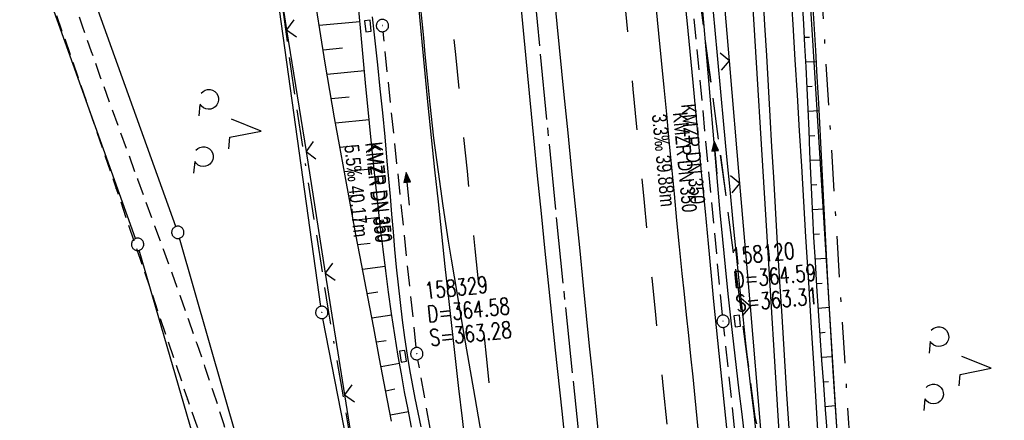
# Model space of a CAD drawing. Extents: x 510806 to 511233, y 466129 to 467087.
# Tile 28 of 35: x 510958 to 511077, y 466822 to 466871. Entities that reach past the tile are written whole.
import ezdxf

# ---------------------------------------------------------------- set-up
doc = ezdxf.new("R2010")
doc.units = 0
doc.header["$LTSCALE"] = 10
doc.header["$MEASUREMENT"] = 0
for name, pattern in [('ACAD_ISO16W100', [73, 15, -6.5, 15, -6.5, 15, -7, 1, -7]), ('ACHSE', [5.5, 4, -0.5, 0.5, -0.5]), ('LT00', [0]), ('LT02', [0.4, 0.2, -0.2]), ('LT05', [0.7, 0.5, -0.2]), ('LT08', [0.42, 0.2, -0.1, 0.02, -0.1]), ('LT11', [0.3, 0.2, -0.1]), ('STRICHLINIE2', [0.375, 0.25, -0.125])]:
    doc.linetypes.add(name, pattern=pattern)
doc.layers.get('0').update_dxf_attribs({"linetype": 'LT00'})
for name, color, linetype in [('--EK_FBR', 1, 'LT00'), ('--EK_Halt-Pfeil', 4, 'LT00'), ('--EK_Haltung', 7, 'STRICHLINIE2'), ('--EK_Haltung-Text', 140, 'LT00'), ('--EK_Schacht-Text', 5, 'LT00'), ('--EL_DFK_AB_L', 21, 'LT00'), ('--EL_DFK_AB_P', 7, 'LT00'), ('--EL_Halt-Pfeil', 4, 'LT00'), ('--EL_Haltung', 182, 'STRICHLINIE2'), ('--EL_Haltung-Text', 182, 'LT00'), ('-AX-093', 35, 'ACHSE'), ('BAB-KABEL', 220, 'ACAD_ISO16W100'), ('DFK_AB_L', 21, 'LT00'), ('DFK_AB_P', 7, 'LT00'), ('DFK_GZPKT', 250, 'LT00'), ('DFK_KATASTER', 250, 'LT00'), ('DFK_NUTZUNG', 250, 'LT00'), ('FFH', 61, 'LT05'), ('GEMEINDEGRENZE', 3, 'LT08'), ('NSG', 61, 'LT05'), ('V101_AFBR_BAB', 250, 'LT00'), ('V101_BOESCH', 250, 'LT00'), ('V101_BOSCHUNG', 250, 'LT00'), ('V101_FELDWEG', 250, 'LT11'), ('V101_GRABEN', 250, 'LT00'), ('V101_KA_PRUF', 182, 'LT00'), ('V101_LD_MARK', 250, 'LT00'), ('V101_LG_MARK', 250, 'LT02'), ('V101_SINKK', 182, 'LT00'), ('V101_ZAUN', 40, 'LT00')]:
    doc.layers.add(name, color=color, linetype=linetype)
doc.styles.add('Haltungsbeschriftung', font='ARIAL.TTF', dxfattribs={"width": 0.75})
doc.styles.add('schachtbeschriftung', font='romans.shx', dxfattribs={"width": 0.75, "height": 2})

# ---------------------------------------------------------------- blocks, each defined once
blk = doc.blocks.new('SYMB7010')
at = {"color": 0, "linetype": 'ByBlock'}
for points in [[(-0.031408, 0.499213), (-0.093728, 0.49134), (-0.15457, 0.475719), (-0.212975, 0.452595), (-0.268021, 0.422333), (-0.31884, 0.385411), (-0.36463, 0.342411), (-0.40467, 0.29401), (-0.438329, 0.240973), (-0.465074, 0.184136), (-0.484486, 0.124395), (-0.496256, 0.062692), (-0.5002, 0)], [(-0.5002, 0), (-0.496256, -0.062692), (-0.484486, -0.124395), (-0.465075, -0.184136), (-0.438329, -0.240973), (-0.404671, -0.29401), (-0.36463, -0.342411), (-0.31884, -0.385411), (-0.268021, -0.422333), (-0.212975, -0.452595), (-0.154571, -0.475719), (-0.093728, -0.49134), (-0.031408, -0.499213), (0.031408, -0.499213)], [(0.5002, 0), (0.496256, 0.062692), (0.484485, 0.124395), (0.465074, 0.184136), (0.438329, 0.240973), (0.40467, 0.29401), (0.36463, 0.342411), (0.31884, 0.385411), (0.268021, 0.422333), (0.212975, 0.452595), (0.15457, 0.475719), (0.093728, 0.49134), (0.031408, 0.499213), (-0.031408, 0.499213)], [(0.031408, -0.499213), (0.093728, -0.491341), (0.15457, -0.475719), (0.212975, -0.452595), (0.268021, -0.422333), (0.31884, -0.385411), (0.36463, -0.342411), (0.404671, -0.294011), (0.438329, -0.240974), (0.465075, -0.184136), (0.484486, -0.124395), (0.496256, -0.062692), (0.500201, 0)]]:
    blk.add_lwpolyline(points, dxfattribs=at)
blk = doc.blocks.new('SYMB0003')
at = {"color": 0, "linetype": 'ByBlock'}
for p, q in [((-0.015712, 0), (0.010166, 0.012015)), ((0, -0.021257), (-0.015712, 0)), ((0.010166, 0.012015), (0, -0.021257))]:
    blk.add_line(p, q, dxfattribs=at)
for points in [[(-0.031395, 0.499013), (-0.093691, 0.491144), (-0.154509, 0.475528), (-0.21289, 0.452414), (-0.267913, 0.422164), (-0.318712, 0.385257), (-0.364484, 0.342274), (-0.404509, 0.293893), (-0.438154, 0.240877), (-0.464888, 0.184062), (-0.484292, 0.124345), (-0.496058, 0.062667), (-0.5, 0)], [(-0.5, 0), (-0.496058, -0.062667), (-0.484292, -0.124345), (-0.464888, -0.184062), (-0.438154, -0.240877), (-0.404509, -0.293893), (-0.364485, -0.342274), (-0.318712, -0.385257), (-0.267914, -0.422164), (-0.21289, -0.452414), (-0.154509, -0.475529), (-0.093691, -0.491144), (-0.031395, -0.499014), (0.031395, -0.499014)], [(0.5, 0), (0.496057, 0.062667), (0.484292, 0.124345), (0.464888, 0.184062), (0.438153, 0.240877), (0.404509, 0.293893), (0.364484, 0.342274), (0.318712, 0.385257), (0.267913, 0.422164), (0.21289, 0.452414), (0.154509, 0.475528), (0.093691, 0.491144), (0.031395, 0.499013), (-0.031395, 0.499013)], [(0.031395, -0.499014), (0.093691, -0.491144), (0.154509, -0.475529), (0.21289, -0.452414), (0.267914, -0.422164), (0.318712, -0.385257), (0.364485, -0.342274), (0.404509, -0.293893), (0.438154, -0.240877), (0.464889, -0.184062), (0.484292, -0.124345), (0.496058, -0.062667), (0.5, 0)]]:
    blk.add_lwpolyline(points, dxfattribs=at)
blk = doc.blocks.new('SYMB7201')
at = {"color": 0, "linetype": 'ByBlock'}
for p, q in [((0, 0.385), (-0.11, 0.015)), ((-0.255, -0.385), (-0.115, -0.385)), ((0.445, -0.385), (0.585, -0.385))]:
    blk.add_line(p, q, dxfattribs=at)
for points in [[(0.25, 0.015), (0.11, 0.015), (0, 0.385)], [(-0.393816, -0.383308), (-0.416239, -0.362945), (-0.432849, -0.337617), (-0.442589, -0.308936), (-0.444836, -0.27873), (-0.439449, -0.248923), (-0.426769, -0.221415), (-0.407606, -0.197958), (-0.38318, -0.180047), (-0.355047, -0.168823), (-0.325, -0.165), (-0.294953, -0.168823), (-0.26682, -0.180047), (-0.242394, -0.197959), (-0.223231, -0.221415), (-0.210551, -0.248923), (-0.205164, -0.27873), (-0.207411, -0.308936), (-0.21715, -0.337617), (-0.233761, -0.362945), (-0.256184, -0.383308)], [(0.306185, -0.383308), (0.283761, -0.362945), (0.267151, -0.337617), (0.257411, -0.308936), (0.255164, -0.27873), (0.260552, -0.248923), (0.273231, -0.221415), (0.292394, -0.197958), (0.31682, -0.180047), (0.344953, -0.168823), (0.375, -0.165), (0.405047, -0.168823), (0.43318, -0.180047), (0.457606, -0.197959), (0.476769, -0.221415), (0.489449, -0.248923), (0.494836, -0.27873), (0.492589, -0.308936), (0.48285, -0.337617), (0.466239, -0.362945), (0.443816, -0.383308)]]:
    blk.add_lwpolyline(points, dxfattribs=at)
blk = doc.blocks.new('SYMB0011')
at = {"color": 0, "linetype": 'ByBlock'}
for p, q in [((0.5, 0), (-0.5, 0)), ((0, 0.5), (0, -0.5))]:
    blk.add_line(p, q, dxfattribs=at)
blk = doc.blocks.new('SYMB0024')
at = {"color": 0, "linetype": 'ByBlock'}
for p, q in [((-0.5, 0.5), (0, 0)), ((0, 0), (0.5, 0.5))]:
    blk.add_line(p, q, dxfattribs=at)
blk = doc.blocks.new('SYMB0652')
at = {"color": 0, "linetype": 'ByBlock'}
blk.add_lwpolyline([(-0.15, -0.075), (0.15, -0.075), (0.15, 0.075), (-0.15, 0.075), (-0.15, -0.075)], dxfattribs=at)
blk = doc.blocks.new('SYMB0070')
at = {"color": 0, "linetype": 'ByBlock'}
for p, q in [((-0.5, 0), (0.2, 0)), ((0.5, 0), (0.2, 0.1)), ((0.2, 0.1), (0.2, 0)), ((0.468, 0), (0.21, 0.086)), ((0.21, 0.086), (0.21, -0.086)), ((0.21, -0.086), (0.468, 0)), ((0.22, -0.072), (0.437, 0)), ((0.23, -0.058), (0.405, 0)), ((0.24, -0.045), (0.374, 0)), ((0.342, 0), (0.25, 0.031)), ((0.25, 0.031), (0.25, -0.031)), ((0.25, -0.031), (0.342, 0)), ((0.26, -0.017), (0.31, 0)), ((0.27, -0.003), (0.279, 0))]:
    blk.add_line(p, q, dxfattribs=at)
for points in [[(0.2, 0), (0.2, -0.1), (0.5, 0)], [(0.437, 0), (0.22, 0.072), (0.22, -0.072)], [(0.405, 0), (0.23, 0.058), (0.23, -0.058)], [(0.374, 0), (0.24, 0.045), (0.24, -0.045)], [(0.31, 0), (0.26, 0.017), (0.26, -0.017)], [(0.279, 0), (0.27, 0.003), (0.27, -0.003)]]:
    blk.add_lwpolyline(points, dxfattribs=at)

msp = doc.modelspace()

# ---------------------------------------------------------------- linework, layer by layer
at = {"layer": '--EK_FBR'}
for points in [[(511024.46, 466815.48), (511023.67, 466822.92), (511022.88, 466830.36), (511022.11, 466837.8), (511021.63, 466842.4), (511021.16, 466847), (511020.69, 466851.6), (511020.23, 466856.2), (511019.78, 466860.81), (511019.33, 466865.48), (511018.89, 466870.15), (511018.45, 466874.83)], [(511038.47, 466874.31), (511038.84, 466870.52), (511039.21, 466866.73), (511039.58, 466862.94), (511039.96, 466859.02), (511040.33, 466855.1), (511040.7, 466851.18), (511041.07, 466847.26), (511041.44, 466843.34), (511041.81, 466839.42), (511042.11, 466836.27), (511042.42, 466833.12), (511042.74, 466829.97), (511043.06, 466826.82), (511043.4, 466823.67), (511043.74, 466820.52)], [(511022.75, 466872.96), (511023.32, 466867.21), (511023.9, 466861.46), (511024.37, 466856.81), (511024.84, 466852.16), (511025.31, 466847.51), (511025.78, 466842.87), (511026.25, 466838.22), (511026.62, 466834.55), (511026.99, 466830.87), (511027.36, 466827.2), (511027.73, 466823.53), (511028.1, 466819.85)], [(511011.98, 466818.42), (511011.55, 466822.06), (511011.13, 466825.71), (511010.71, 466829.35), (511010.31, 466833), (511009.91, 466836.64), (511009.47, 466840.57), (511009.05, 466844.49), (511008.62, 466848.41), (511008.21, 466852.33), (511007.8, 466856.26), (511007.4, 466860.18), (511007.01, 466864.05), (511006.64, 466867.92), (511006.27, 466871.8)]]:
    msp.add_lwpolyline(points, dxfattribs=at)
at = {"layer": '--EK_Haltung'}
for p, q in [((511043.2, 466834.64), (511039.55, 466872.85)), ((511005.93, 466830.68), (511001.9, 466869.15)), ((511047.47, 466794.79), (511043.36, 466833.15)), ((511012.93, 466791.32), (511006.14, 466829.2))]:
    msp.add_line(p, q, dxfattribs=at)
at = {"layer": '--EL_DFK_AB_L'}
for p, q in [((511054.52, 466748.15), (511034.66, 467071.22)), ((510994.34, 466835.7), (510980.01, 466938.48)), ((511008.11, 466764.8), (510994.58, 466834.22))]:
    msp.add_line(p, q, dxfattribs=at)
at = {"layer": '--EL_Haltung'}
for p, q in [((511043.2, 466834.64), (511039.55, 466872.85)), ((511005.93, 466830.68), (511001.9, 466869.15)), ((511047.47, 466794.79), (511043.36, 466833.15)), ((511012.93, 466791.32), (511006.14, 466829.2))]:
    msp.add_line(p, q, dxfattribs=at)
at = {"layer": '-AX-093', "ltscale": 0.2}
msp.add_lwpolyline([(511019.15, 466886.32), (511021.02, 466866.41), (511022.97, 466846.5), (511025.01, 466826.61), (511027.12, 466806.72), (511029.31, 466786.84), (511031.58, 466766.97), (511033.93, 466747.11), (511036.36, 466727.25), (511038.87, 466707.41), (511041.46, 466687.58), (511044.13, 466667.76), (511046.87, 466647.95), (511049.7, 466628.15), (511052.61, 466608.36), (511055.59, 466588.59), (511058.66, 466568.82), (511061.8, 466549.07), (511065.02, 466529.33), (511068.32, 466509.61)], dxfattribs=at)
at = {"layer": 'BAB-KABEL', "ltscale": 0.03, "flags": 128}
msp.add_lwpolyline([(510972.24, 467068.61), (510975.91, 466996.57), (510977.98, 466968.8), (510979.79, 466948.12), (510983.5, 466918.71), (510987.42, 466888.38), (510991.02, 466862.11), (510995.17, 466835.48), (510999.66, 466809.43), (511004.38, 466787.08), (511010.67, 466758.22), (511015.84, 466724.86), (511019.99, 466699.02), (511022.7, 466674.98), (511023.84, 466667.26), (511024.5, 466662.02), (511024.36, 466656.98), (511021.99, 466652.4), (511015.67, 466649.5), (511014.88, 466647.88), (511015.76, 466640.01), (511016.16, 466634.18), (511017.33, 466627.88), (511020.62, 466626.04), (511027.57, 466625.36), (511028.73, 466623.98), (511029.53, 466622.08), (511030.32, 466618.59), (511034.12, 466593.59), (511037.32, 466574.49), (511041.92, 466544.36), (511045.92, 466522.33), (511050.71, 466494.71), (511055.61, 466464.59), (511063.51, 466423.43), (511071.81, 466385.81), (511078.52, 466354.09), (511085.03, 466325.47), (511091.12, 466297.54), (511098.83, 466258.82), (511106.63, 466221.87), (511109.23, 466209.78), (511117.68, 466173.99), (511121.99, 466155.79)], dxfattribs=at)
at = {"layer": 'DFK_AB_L'}
for p, q in [((511054.52, 466748.15), (511034.66, 467071.22)), ((510994.34, 466835.7), (510980.01, 466938.48)), ((511008.11, 466764.8), (510994.58, 466834.22))]:
    msp.add_line(p, q, dxfattribs=at)
at = {"layer": 'DFK_KATASTER'}
for p, q in [((511041.41, 467071.02), (511061.01, 466758.46)), ((510976.67, 466845.42), (510952.86, 466911.76)), ((510971.78, 466843.96), (510948.06, 466910.29)), ((510986.25, 466812.21), (510977.13, 466843.99)), ((510981.35, 466811.03), (510972.24, 466842.53))]:
    msp.add_line(p, q, dxfattribs=at)
at = {"layer": 'FFH', "flags": 128}
msp.add_lwpolyline([(511170.28, 466574.29), (511142.75, 466607.76), (511116.22, 466642.47), (511086, 466662.03), (511047.17, 466822.26), (511028.63, 466962.75), (511027.6, 467018.05), (511036.73, 467078.71)], dxfattribs=at)
at = {"layer": 'GEMEINDEGRENZE', "ltscale": 2.5, "flags": 128}
msp.add_lwpolyline([(511174.69, 466546.12), (511133.97, 466592.69), (511137.94, 466595.99), (511118.07, 466630.26), (511117.98, 466686.07), (511089.3, 466714.01), (511066.58, 466744.61), (511062.55, 466757.98), (511042.86, 467071.75), (511043.58, 467079.78)], dxfattribs=at)
at = {"layer": 'NSG', "flags": 128}
msp.add_lwpolyline([(511170.28, 466574.29), (511142.75, 466607.76), (511116.23, 466642.47), (511086, 466662.03), (511047.18, 466822.26), (511028.63, 466962.75), (511027.6, 467018.05), (511036.73, 467078.71)], dxfattribs=at)
at = {"layer": 'V101_AFBR_BAB'}
for points in [[(511024.46, 466815.48), (511023.67, 466822.92), (511022.88, 466830.36), (511022.11, 466837.8), (511021.63, 466842.4), (511021.16, 466847), (511020.69, 466851.6), (511020.23, 466856.2), (511019.78, 466860.81), (511019.33, 466865.48), (511018.89, 466870.15), (511018.45, 466874.83)], [(511038.47, 466874.31), (511038.84, 466870.52), (511039.21, 466866.73), (511039.58, 466862.94), (511039.96, 466859.02), (511040.33, 466855.1), (511040.7, 466851.18), (511041.07, 466847.26), (511041.44, 466843.34), (511041.81, 466839.42), (511042.11, 466836.27), (511042.42, 466833.12), (511042.74, 466829.97), (511043.06, 466826.82), (511043.4, 466823.67), (511043.74, 466820.52)], [(511048.09, 466873.73), (511048.32, 466869.94), (511048.54, 466866.24), (511048.75, 466862.54), (511048.97, 466858.84), (511049.17, 466855.14), (511049.39, 466851.44), (511049.6, 466847.74), (511049.81, 466844.04), (511050.1, 466839.28), (511050.4, 466834.52), (511050.7, 466829.76), (511051, 466825), (511051.31, 466820.24)], [(511055.05, 466816.46), (511054.71, 466822), (511054.37, 466827.54), (511054.03, 466833.07), (511053.69, 466838.61), (511053.35, 466844.15), (511053.1, 466848.46), (511052.84, 466852.78), (511052.58, 466857.09), (511052.32, 466861.4), (511052.05, 466865.71), (511051.78, 466870.02), (511051.54, 466873.79)], [(511022.75, 466872.96), (511023.32, 466867.21), (511023.9, 466861.46), (511024.37, 466856.81), (511024.84, 466852.16), (511025.31, 466847.51), (511025.78, 466842.87), (511026.25, 466838.22), (511026.62, 466834.55), (511026.99, 466830.87), (511027.36, 466827.2), (511027.73, 466823.53), (511028.1, 466819.85)], [(511011.98, 466818.42), (511011.55, 466822.06), (511011.13, 466825.71), (511010.71, 466829.35), (511010.31, 466833), (511009.91, 466836.64), (511009.47, 466840.57), (511009.05, 466844.49), (511008.62, 466848.41), (511008.21, 466852.33), (511007.8, 466856.26), (511007.4, 466860.18), (511007.01, 466864.05), (511006.64, 466867.92), (511006.27, 466871.8)]]:
    msp.add_lwpolyline(points, dxfattribs=at)
at = {"layer": 'V101_BOESCH'}
for points in [[(511057.37, 466816.74), (511057.01, 466822.26), (511056.66, 466827.79), (511056.33, 466833.31), (511056.02, 466838.84), (511055.73, 466844.36), (511055.56, 466847.58), (511055.4, 466850.79), (511055.24, 466854.01), (511055.07, 466857.22), (511054.91, 466860.44), (511054.73, 466863.65), (511054.55, 466866.86), (511054.35, 466870.08), (511054.13, 466873.38)], [(511052.88, 466872.69), (511053.04, 466870.06), (511053.19, 466867.47), (511053.32, 466864.87), (511053.45, 466862.28), (511053.56, 466859.69), (511053.68, 466857.1), (511053.79, 466854.5), (511053.9, 466851.91), (511054.02, 466849.32), (511054.15, 466846.73), (511054.28, 466844.14), (511054.45, 466841.14), (511054.64, 466838.14), (511054.84, 466835.14), (511055.05, 466832.14), (511055.26, 466829.14), (511055.48, 466826.15), (511055.7, 466823.15), (511055.91, 466820.15)], [(511002.93, 466821.72), (511002.21, 466825.51), (511001.48, 466829.29), (511000.76, 466833.08), (511000.04, 466836.87), (510999.32, 466840.66), (510998.6, 466844.45), (510997.89, 466848.25), (510997.2, 466852.04), (510996.59, 466855.36), (510996, 466858.67), (510995.43, 466861.99), (510994.87, 466865.31), (510994.32, 466868.64), (510993.8, 466871.97)]]:
    msp.add_lwpolyline(points, dxfattribs=at)
at = {"layer": 'V101_BOSCHUNG'}
for p, q in [((510999.07, 466870.34), (510994.13, 466869.88)), ((511053.13, 466868.46), (511053.79, 466868.49)), ((510996.98, 466867.13), (510994.6, 466866.91)), ((511053.29, 466865.47), (511054.62, 466865.53)), ((510999.63, 466864.37), (510995.1, 466863.94)), ((511053.44, 466862.47), (511054.11, 466862.5)), ((510997.76, 466861.18), (510995.6, 466860.97)), ((511053.57, 466859.48), (511054.95, 466859.53)), ((511000.21, 466858.41), (510996.12, 466858)), ((511053.7, 466856.48), (511054.41, 466856.51)), ((510998.58, 466855.23), (510996.65, 466855.03)), ((511053.83, 466853.49), (511055.26, 466853.54)), ((511000.81, 466852.45), (510997.19, 466852.06)), ((511053.97, 466850.48), (511054.69, 466850.52)), ((510999.43, 466849.29), (510997.74, 466849.1)), ((511054.11, 466847.48), (511055.56, 466847.56)), ((511001.45, 466846.5), (510998.29, 466846.14)), ((511054.26, 466844.48), (511054.99, 466844.52)), ((511000.32, 466843.35), (510998.84, 466843.17)), ((511054.43, 466841.49), (511055.87, 466841.57)), ((511002.16, 466840.56), (510999.4, 466840.2)), ((511054.62, 466838.49), (511055.33, 466838.53)), ((511001.26, 466837.42), (510999.97, 466837.24)), ((511054.82, 466835.49), (511056.2, 466835.59)), ((511002.97, 466834.64), (511000.53, 466834.28)), ((511002.26, 466831.5), (511001.1, 466831.32)), ((511055.02, 466832.49), (511055.7, 466832.55)), ((511055.24, 466829.5), (511056.55, 466829.6)), ((511003.91, 466828.74), (511001.67, 466828.35)), ((511003.33, 466825.6), (511002.23, 466825.39)), ((511055.45, 466826.51), (511056.09, 466826.56)), ((511055.67, 466823.52), (511056.92, 466823.61)), ((511004.99, 466822.86), (511002.79, 466822.44))]:
    msp.add_line(p, q, dxfattribs=at)
at = {"layer": 'V101_FELDWEG', "flags": 128}
for points in [[(510930.06, 467062), (510929.92, 467060.91), (510929.67, 467058.65), (510929.42, 467056.39), (510929.21, 467054.31), (510929.01, 467052.23), (510928.83, 467050.14), (510928.68, 467048.06), (510928.55, 467045.97), (510928.45, 467043.89), (510928.39, 467041.8), (510928.36, 467039.72), (510928.39, 467037.64), (510928.46, 467035.56), (510928.59, 467033.49), (510928.74, 467031.71), (510928.94, 467029.92), (510929.17, 467028.14), (510929.43, 467026.37), (510929.71, 467024.59), (510930.02, 467022.82), (510930.34, 467021.05), (510930.68, 467019.27), (510931.02, 467017.5), (510931.37, 467015.73), (510931.72, 467013.96), (510932.06, 467012.19), (510932.4, 467010.42), (510932.72, 467008.64), (510933.02, 467006.87), (510933.37, 467004.63), (510933.69, 467002.38), (510933.98, 467000.13), (510934.25, 466997.89), (510934.5, 466995.63), (510934.74, 466993.38), (510934.96, 466991.13), (510935.18, 466988.87), (510935.4, 466986.62), (510935.62, 466984.36), (510935.85, 466982.11), (510936.08, 466979.86), (510936.41, 466976.94), (510936.76, 466974.03), (510937.12, 466971.12), (510937.51, 466968.22), (510937.9, 466965.31), (510938.31, 466962.4), (510938.72, 466959.5), (510939.13, 466956.59), (510939.55, 466953.68), (510939.87, 466951.46), (510940.19, 466949.23), (510940.51, 466947.01), (510940.85, 466944.78), (510941.19, 466942.56), (510941.55, 466940.35), (510941.93, 466938.13), (510942.34, 466935.92), (510942.76, 466933.72), (510943.22, 466931.52), (510943.7, 466929.34), (510944.23, 466927.16), (510944.75, 466925.14), (510945.3, 466923.12), (510945.87, 466921.11), (510946.47, 466919.11), (510947.09, 466917.11), (510947.72, 466915.12), (510948.37, 466913.13), (510949.02, 466911.14), (510949.69, 466909.16), (510950.35, 466907.17), (510951.01, 466905.19), (510951.67, 466903.2), (510952.32, 466901.22), (510960.76, 466875.24), (510969.42, 466850.04), (510978.11, 466824.39), (510978.61, 466822.93), (510979.12, 466821.47), (510979.62, 466820), (510980.12, 466818.54), (510980.62, 466817.06), (510981.1, 466815.59), (510981.56, 466814.11), (510981.99, 466812.63), (510982.41, 466811.14), (510982.78, 466809.64), (510983.12, 466808.14), (510983.42, 466806.63), (510983.67, 466805.11), (510983.85, 466803.79), (510983.99, 466802.47), (510984.11, 466801.15), (510984.2, 466799.82), (510984.28, 466798.49), (510984.39, 466796.34), (510984.46, 466794.19), (510984.5, 466792.04), (510984.5, 466789.89), (510984.46, 466787.73), (510984.37, 466785.59), (510984.24, 466783.44), (510984.05, 466781.3), (510983.81, 466779.17), (510983.51, 466777.05), (510983.15, 466774.94), (510982.73, 466772.84), (510982.29, 466770.97), (510981.79, 466769.12), (510981.23, 466767.29), (510980.62, 466765.48), (510979.94, 466763.69), (510973.91, 466748.69), (510972.94, 466746.25), (510972.71, 466745.72), (510972.45, 466745.21), (510972.14, 466744.71), (510971.79, 466744.25), (510971.37, 466743.83), (510971.01, 466743.54), (510970.61, 466743.28), (510970.19, 466743.08), (510969.76, 466742.93), (510969.33, 466742.86), (510968.9, 466742.86), (510968.53, 466742.94), (510968.17, 466743.08), (510967.81, 466743.26), (510967.46, 466743.47), (510967.11, 466743.68), (510966.76, 466743.89), (510966.41, 466744.08), (510964.66, 466744.91)], [(510968.93, 466725.99), (510969.4, 466727.46), (510969.88, 466728.93), (510970.36, 466730.4), (510970.86, 466731.87), (510971.37, 466733.33), (510971.9, 466734.78), (510972.46, 466736.22), (510972.95, 466737.42), (510973.45, 466738.62), (510973.96, 466739.81), (510974.47, 466741), (510974.99, 466742.19), (510976.06, 466744.71), (510977.11, 466747.23), (510978.13, 466749.76), (510979.15, 466752.29), (510980.15, 466754.83), (510981.14, 466757.38), (510982.12, 466759.93), (510983.1, 466762.48), (510983.61, 466763.84), (510984.13, 466765.19), (510984.62, 466766.55), (510985.11, 466767.91), (510985.56, 466769.28), (510985.99, 466770.65), (510986.39, 466772.04), (510986.89, 466774.04), (510987.31, 466776.06), (510987.66, 466778.1), (510987.94, 466780.16), (510988.15, 466782.22), (510988.29, 466784.3), (510988.37, 466786.38), (510988.39, 466788.46), (510988.36, 466790.55), (510988.27, 466792.63), (510988.13, 466794.71), (510987.95, 466796.79), (510987.72, 466798.85), (510987.43, 466801), (510987.1, 466803.14), (510986.73, 466805.26), (510986.32, 466807.31), (510985.87, 466809.34), (510985.38, 466811.37), (510984.86, 466813.39), (510984.31, 466815.4), (510983.73, 466817.41), (510983.13, 466819.41), (510982.51, 466821.4), (510981.87, 466823.39), (510981.22, 466825.38), (510980.25, 466828.27), (510979.26, 466831.15), (510978.26, 466834.02), (510977.25, 466836.89), (510976.22, 466839.76), (510975.18, 466842.61), (510974.14, 466845.47), (510973.09, 466848.33), (510972.04, 466851.18), (510970.91, 466854.28), (510969.77, 466857.38), (510968.65, 466860.48), (510967.53, 466863.58), (510966.43, 466866.69), (510965.33, 466869.8), (510964.26, 466872.92), (510963.21, 466876.05), (510962.35, 466878.65), (510961.5, 466881.26), (510960.67, 466883.87), (510959.84, 466886.48), (510959.02, 466889.09), (510958.19, 466891.71), (510957.37, 466894.32), (510956.54, 466896.94), (510955.7, 466899.55), (510954.85, 466902.16), (510954.14, 466904.3), (510953.43, 466906.44), (510952.72, 466908.58), (510952, 466910.72), (510951.3, 466912.86), (510950.6, 466915), (510949.92, 466917.15), (510949.25, 466919.3), (510948.61, 466921.46), (510947.99, 466923.62), (510947.4, 466925.79), (510946.84, 466927.97), (510946.28, 466930.29), (510945.77, 466932.61), (510945.29, 466934.95), (510944.83, 466937.3), (510944.41, 466939.65), (510944.01, 466942), (510943.63, 466944.36), (510943.26, 466946.73), (510942.91, 466949.09), (510942.57, 466951.46), (510942.24, 466953.83), (510941.71, 466957.61), (510941.19, 466961.38), (510940.68, 466965.16), (510940.19, 466968.93), (510939.71, 466972.71), (510939.24, 466976.48), (510938.78, 466980.26), (510938.5, 466982.71), (510938.22, 466985.16), (510937.93, 466987.6), (510937.65, 466990.05), (510937.36, 466992.49), (510937.05, 466994.94), (510936.74, 466997.38), (510936.4, 466999.82), (510936.05, 467002.26), (510935.67, 467004.7), (510935.26, 467007.13), (510934.92, 467009.04), (510934.57, 467010.94), (510934.2, 467012.84), (510933.83, 467014.74), (510933.46, 467016.65), (510933.1, 467018.55), (510932.75, 467020.45), (510932.4, 467022.35), (510932.08, 467024.26), (510931.78, 467026.17), (510931.52, 467028.08), (510931.28, 467029.99), (510931.08, 467031.91), (510930.92, 467033.83), (510930.8, 467036.03), (510930.74, 467038.24), (510930.74, 467040.45), (510930.78, 467042.66), (510930.88, 467044.87), (510931.03, 467047.09), (510931.21, 467049.3), (510931.44, 467051.5), (510931.71, 467053.7), (510932.02, 467055.89), (510932.22, 467057.24), (510932.43, 467058.59), (510932.65, 467059.93), (510932.86, 467061.28), (510933.06, 467062.47)]]:
    msp.add_lwpolyline(points, dxfattribs=at)
at = {"layer": 'V101_GRABEN'}
for points in [[(511045.93, 466819.74), (511045.58, 466822.57), (511045.23, 466825.41), (511044.89, 466828.25), (511044.56, 466831.09), (511044.24, 466833.93), (511043.88, 466837.23), (511043.55, 466840.53), (511043.23, 466843.83), (511042.92, 466847.13), (511042.62, 466850.43), (511042.33, 466853.73), (511042.05, 466857.04), (511041.77, 466860.34), (511041.49, 466863.64), (511041.21, 466866.95), (511040.93, 466870.25), (511040.64, 466873.55)], [(511041.87, 466873.73), (511042.24, 466869.76), (511042.6, 466865.79), (511042.96, 466861.83), (511043.33, 466857.86), (511043.7, 466853.89), (511044.07, 466849.92), (511044.46, 466845.95), (511044.86, 466841.99), (511045.27, 466838.02), (511045.69, 466834.06), (511046.01, 466831.22), (511046.33, 466828.38), (511046.66, 466825.54), (511046.99, 466822.7), (511047.31, 466819.86)], [(511005.35, 466820.99), (511004.93, 466823.15), (511004.52, 466825.31), (511004.13, 466827.48), (511003.75, 466829.64), (511003.33, 466832.24), (511002.94, 466834.84), (511002.57, 466837.44), (511002.23, 466840.04), (511001.9, 466842.65), (511001.59, 466845.26), (511001.3, 466847.88), (511001.02, 466850.49), (511000.74, 466853.1), (511000.24, 466858.01), (510999.77, 466862.91), (510999.31, 466867.81), (510998.86, 466872.71)], [(511006.52, 466821.02), (511006.17, 466822.76), (511005.82, 466824.51), (511005.49, 466826.25), (511005.17, 466828), (511004.88, 466829.76), (511004.56, 466831.89), (511004.27, 466834.03), (511004.01, 466836.17), (511003.77, 466838.32), (511003.55, 466840.47), (511003.34, 466842.62), (511003.15, 466844.77), (511002.97, 466846.92), (511002.79, 466849.08), (511002.6, 466851.23), (511002.41, 466853.39), (511002.14, 466856.32), (511001.85, 466859.26), (511001.55, 466862.19), (511001.25, 466865.12), (511000.93, 466868.04), (511000.61, 466870.97)]]:
    msp.add_lwpolyline(points, dxfattribs=at)
at = {"layer": 'V101_LD_MARK'}
for points in [[(511013.91, 466819.91), (511013.5, 466822.26), (511013.09, 466824.61), (511012.37, 466828.78), (511011.66, 466832.96), (511010.95, 466837.14), (511010.59, 466839.3), (511010.23, 466841.46), (511009.87, 466843.62), (511009.53, 466845.78), (511009.2, 466847.95), (511008.62, 466852.07), (511008.09, 466856.19), (511007.63, 466860.33), (511007.42, 466862.34), (511007.22, 466864.36), (511007.03, 466866.37), (511006.84, 466868.39), (511006.65, 466870.4), (511006.45, 466872.42)], [(511040.35, 466819.53), (511040.12, 466822.05), (511039.88, 466824.57), (511039.62, 466827.1), (511039.36, 466829.62), (511039.1, 466832.14), (511038.83, 466834.66), (511038.56, 466837.18), (511038.3, 466839.7), (511037.97, 466842.93), (511037.65, 466846.16), (511037.34, 466849.4), (511037.03, 466852.63), (511036.72, 466855.86), (511036.41, 466859.09), (511036.1, 466862.33), (511035.78, 466865.63), (511035.45, 466868.93), (511035.12, 466872.23)]]:
    msp.add_lwpolyline(points, dxfattribs=at)
at = {"layer": 'V101_LG_MARK', "ltscale": 3, "flags": 128}
for points in [[(511017.75, 467042.57), (511017.95, 467039.12), (511018.15, 467035.67), (511018.36, 467032.21), (511018.57, 467028.76), (511018.78, 467025.31), (511019.04, 467021.32), (511019.31, 467017.33), (511019.59, 467013.34), (511019.87, 467009.35), (511020.16, 467005.36), (511020.46, 467001.37), (511021, 466994.09), (511021.54, 466986.8), (511022.09, 466979.52), (511022.51, 466974.11), (511022.92, 466968.69), (511023.34, 466963.28), (511023.77, 466957.86), (511024.43, 466949.65), (511025.1, 466941.45), (511025.79, 466933.24), (511026.28, 466927.42), (511026.78, 466921.6), (511027.29, 466915.79), (511027.8, 466909.97), (511028.25, 466905.02), (511028.7, 466900.08), (511029.16, 466895.13), (511029.63, 466890.19), (511030.09, 466885.24), (511031.19, 466873.69), (511032.3, 466862.15), (511032.75, 466857.55), (511033.2, 466852.95), (511033.65, 466848.35), (511034.11, 466843.76), (511034.58, 466839.16), (511035.04, 466834.66), (511035.5, 466830.16), (511035.97, 466825.66), (511036.44, 466821.17), (511036.91, 466816.67), (511037.24, 466813.46), (511037.57, 466810.25), (511037.9, 466807.04), (511038.24, 466803.83), (511038.58, 466800.62), (511038.93, 466797.41), (511039.29, 466794.2), (511041.49, 466774.81)], [(511017.34, 466802.54), (511016.88, 466806.74), (511016.43, 466810.95), (511015.98, 466815.15), (511015.5, 466819.72), (511015.02, 466824.29), (511014.55, 466828.85), (511014.07, 466833.42), (511013.6, 466837.99), (511013.12, 466842.72), (511012.63, 466847.44), (511012.15, 466852.17), (511011.67, 466856.9), (511011.2, 466861.63), (511010.74, 466866.35), (511010.28, 466871.08), (511009.84, 466875.8), (511009.39, 466880.53), (511008.96, 466885.26), (511008.24, 466893.15), (511007.53, 466901.04), (511006.83, 466908.94), (511006.14, 466916.84), (511005.47, 466924.75), (511004.81, 466932.65), (511004.32, 466938.58), (511003.85, 466944.5), (511003.37, 466950.43), (511002.9, 466956.36), (511002.44, 466962.29), (511001.98, 466968.23), (511001.52, 466974.16), (511001.08, 466980.1), (511000.81, 466983.66), (511000.55, 466987.22), (511000.3, 466990.78), (511000.05, 466994.35), (510999.82, 466997.91), (510998.66, 467015.65)]]:
    msp.add_lwpolyline(points, dxfattribs=at)
at = {"layer": 'V101_ZAUN'}
for p, q in [((510987.81, 466884.18), (510990.16, 466869.37)), ((510990.16, 466869.37), (510992.52, 466854.55)), ((511045.32, 466850.65), (511044.04, 466865.59)), ((510992.52, 466854.55), (510994.87, 466839.74)), ((511046.6, 466835.7), (511045.32, 466850.65)), ((510994.87, 466839.74), (510997.22, 466824.93)), ((511047.87, 466820.76), (511046.6, 466835.7))]:
    msp.add_line(p, q, dxfattribs=at)
for points in [[(511044.04, 466865.59), (511042.83, 466879.87), (511042.76, 466880.54)], [(510997.22, 466824.93), (510999.41, 466811.15), (510999.62, 466810.12)]]:
    msp.add_lwpolyline(points, dxfattribs=at)

# ---------------------------------------------------------------- block references
at = {"layer": '--EK_Halt-Pfeil', "yscale": 4, "zscale": 4}
for p, xscale, rotation in [((511042.37, 466853.84), 4.000000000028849, 95.46167000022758), ((511004.91, 466850.02), 3.999999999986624, 95.97631999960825)]:
    msp.add_blockref('SYMB0070', p, dxfattribs=dict(at, xscale=xscale, rotation=rotation))
at = {"layer": '--EL_DFK_AB_P', "xscale": 1.500000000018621, "yscale": 1.5, "zscale": 1.5, "rotation": 264.7377099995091}
msp.add_blockref('SYMB0003', (510994.44, 466834.96), dxfattribs=at)
at = {"layer": '--EL_Halt-Pfeil', "yscale": 4, "zscale": 4}
for p, xscale, rotation in [((511042.37, 466853.84), 4.000000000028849, 95.46167000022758), ((511004.91, 466850.02), 3.999999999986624, 95.97631999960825)]:
    msp.add_blockref('SYMB0070', p, dxfattribs=dict(at, xscale=xscale, rotation=rotation))
at = {"layer": 'DFK_AB_P', "xscale": 1.500000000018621, "yscale": 1.5, "zscale": 1.5, "rotation": 264.7377099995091}
msp.add_blockref('SYMB0003', (510994.44, 466834.96), dxfattribs=at)
at = {"layer": 'DFK_GZPKT', "xscale": 1.500000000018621, "yscale": 1.5, "zscale": 1.5, "rotation": 264.7377099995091}
for p in [(510976.92, 466844.71), (510972.03, 466843.25)]:
    msp.add_blockref('SYMB7010', p, dxfattribs=at)
at = {"layer": 'DFK_NUTZUNG', "xscale": 9.999999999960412, "yscale": 10, "zscale": 10, "rotation": 264.7377000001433}
for p in [(510983.22, 466857.4), (511072.06, 466828.51)]:
    msp.add_blockref('SYMB7201', p, dxfattribs=at)
at = {"layer": 'V101_FELDWEG', "xscale": 0.1000000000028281, "yscale": 0.09999999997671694, "zscale": 0.1, "rotation": 278.9019100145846}
for p in [(510972.04, 466851.18), (510969.42, 466850.04), (510978.11, 466824.39), (510981.22, 466825.38)]:
    msp.add_blockref('SYMB0011', p, dxfattribs=at)
at = {"layer": 'V101_KA_PRUF', "xscale": 1.49999999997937, "yscale": 1.5, "zscale": 1.5, "rotation": 278.9019099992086}
for p in [(511001.82, 466869.89), (511043.27, 466833.89), (511006, 466829.94)]:
    msp.add_blockref('SYMB0003', p, dxfattribs=at)
at = {"layer": 'V101_SINKK', "yscale": 4.5, "zscale": 4.5}
for p, xscale, rotation in [((511000.05, 466869.83), 4.500000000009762, 276.3852080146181), ((511044.99, 466833.93), 4.500000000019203, 276.2289745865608), ((511004.32, 466829.62), 4.500000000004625, 278.9019099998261)]:
    msp.add_blockref('SYMB0652', p, dxfattribs=dict(at, xscale=xscale, rotation=rotation))
at = {"layer": 'V101_ZAUN', "yscale": 2.099999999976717, "zscale": 2.1}
for p, xscale, rotation in [((510990.16, 466869.37), 2.100000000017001, 279.0243000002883), ((511044.04, 466865.59), 2.100000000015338, 94.8840599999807), ((510992.52, 466854.55), 2.100000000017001, 279.0243000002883), ((511045.32, 466850.65), 2.100000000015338, 94.8840599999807), ((510994.87, 466839.74), 2.100000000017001, 279.0243000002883), ((511046.6, 466835.7), 2.100000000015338, 94.8840599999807), ((510997.22, 466824.93), 2.100000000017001, 279.0243000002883)]:
    msp.add_blockref('SYMB0024', p, dxfattribs=dict(at, xscale=xscale, rotation=rotation))

# ---------------------------------------------------------------- texts
at = {"layer": '--EK_Haltung-Text', "style": 'Haltungsbeschriftung', "width": 0.75}
for s, rotation, p in [('3.3‰ 39.88m', -84.5383, (511034.6, 466859.03)), ('KMZR DN 350', -84.5383, (511037.15, 466859.27)), ('KMZR DN 350', -84.0237, (510999.71, 466855.58)), ('5.5‰ 40.17m', -84.0237, (510997.17, 466855.31))]:
    msp.add_text(s, height=1.8, rotation=rotation, dxfattribs=at).set_placement(p)
at = {"layer": '--EK_Schacht-Text', "style": 'schachtbeschriftung', "width": 0.75}
for s, rotation, p in [('158120', 5.4617, (511044.36, 466840.78)), ('D=364.59', 5.4617, (511044.63, 466837.91)), ('158329', 5.9763, (511007.07, 466836.59)), ('S=363.31', 5.4617, (511044.91, 466835.05)), ('D=364.58', 5.9763, (511007.37, 466833.73)), ('S=363.28', 5.9763, (511007.67, 466830.86))]:
    msp.add_text(s, height=2, rotation=rotation, dxfattribs=at).set_placement(p)
at = {"layer": '--EL_Haltung-Text', "style": 'Haltungsbeschriftung', "width": 0.75}
for rotation, p in [(-84.5383, (511038.16, 466860.28)), (-84.0237, (510999.98, 466855.62))]:
    msp.add_text('KMZR DN 350', height=1.8, rotation=rotation, dxfattribs=at).set_placement(p)

doc.saveas('drawing.dxf')
